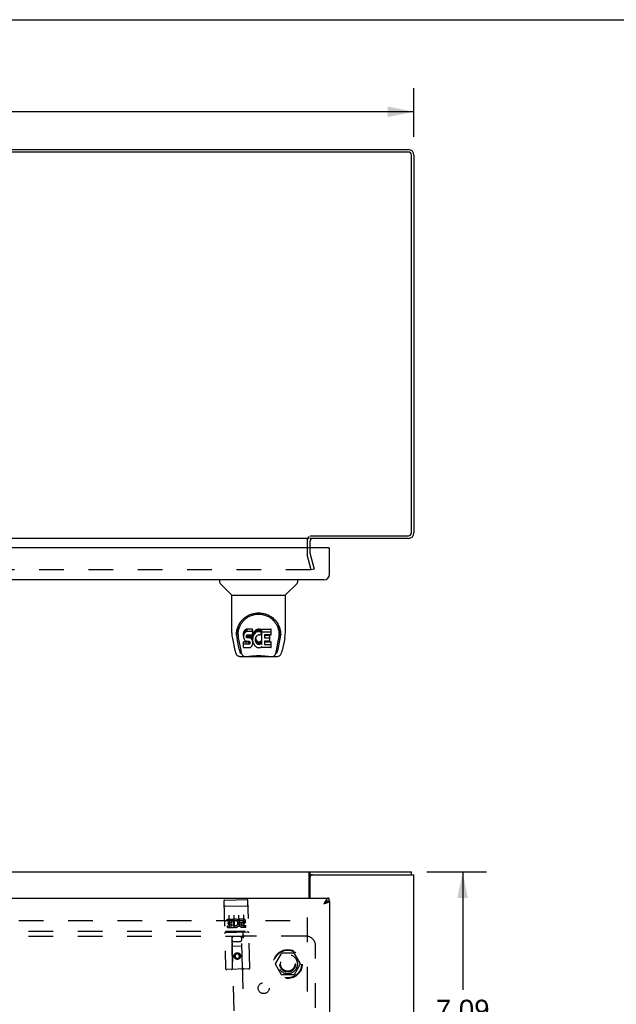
# Model space of a CAD drawing. Header units: inches. Extents: x 0 to 115, y 0 to 75.
# Tile 7 of 9: x 42 to 58, y 49 to 75. Entities that reach past the tile are written whole.
import ezdxf

# ---------------------------------------------------------------- set-up
doc = ezdxf.new("R2010")
doc.units = ezdxf.units.IN
doc.header["$LTSCALE"] = 6.344535
doc.header["$MEASUREMENT"] = 0
doc.linetypes.add('HIDDEN', pattern=[0.2, 0.1, -0.1])
doc.layers.get('0').update_dxf_attribs({"linetype": 'CONTINUOUS'})
for name, color, linetype in [('DEFAULT_2', 8, 'HIDDEN'), ('DIMENSIONS', 7, 'CONTINUOUS'), ('DOOR_ASSEMBLY', 7, 'CONTINUOUS'), ('SUBPANEL', 7, 'CONTINUOUS')]:
    doc.layers.add(name, color=color, linetype=linetype)
doc.styles.get("Standard").update_dxf_attribs({"font": 'arial.ttf'})
doc.dimstyles.new('DIMSTYLE_1', dxfattribs={"dimtxt": 0.50892, "dimasz": 0.67856, "dimexe": 0.09, "dimexo": 0.07, "dimgap": 0.0375, "dimtad": 0, "dimtih": 1, "dimtoh": 1, "dimzin": 4, "dimdsep": 46, "dimtxsty": 'Standard', "dimblk": '_FILLED', "dimblk1": '_FILLED', "dimblk2": '_FILLED', "dimcen": 0.09, "dimazin": 1, "dimtfac": 1, "dimtdec": 3, "dimtofl": 0, "dimtmove": 0, "dimatfit": 3, "dimldrblk": '_FILLED', "dimfxl": 0, "dimtolj": 1, "dimtzin": 4, "dimarcsym": 0})

# ---------------------------------------------------------------- blocks, each defined once
blk = doc.blocks.new('_FILLED')
at = {"color": 0, "linetype": 'ByBlock'}
blk.add_solid([(0, 0), (-1, 0.2), (-1, -0.2)], dxfattribs=at)
blk = doc.blocks.new('*D1')
at = {"layer": 'DIMENSIONS', "color": 2, "linetype": 'Continuous'}
for p, q in [((52.802, 52.723), (54.334, 52.723)), ((53.723, 52.723), (53.723, 49.687)), ((53.723, 45.633), (53.723, 48.669)), ((51.525, 45.633), (54.334, 45.633))]:
    blk.add_line(p, q, dxfattribs=at)
at = {"layer": 'DIMENSIONS', "color": 2, "linetype": 'Continuous', "xscale": 0.6785598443, "yscale": 0.6785598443, "zscale": 0.6785598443}
for p, rotation in [((53.723, 52.723), 90), ((53.723, 45.633), 270)]:
    blk.add_blockref('_FILLED', p, dxfattribs=dict(at, rotation=rotation))
at = {"layer": 'DIMENSIONS', "color": 2, "linetype": 'Continuous', "insert": (53.723, 49.432), "char_height": 0.5089, "width": 1.38298, "attachment_point": 2, "line_spacing_factor": 0.9}
blk.add_mtext('7.09', dxfattribs=at)
blk = doc.blocks.new('*D4')
at = {"layer": 'DIMENSIONS', "color": 2, "linetype": 'Continuous'}
for p, q in [((27.095, 71.63), (27.095, 72.884)), ((52.47, 71.63), (52.47, 72.884)), ((27.095, 72.273), (38.639, 72.273)), ((52.47, 72.273), (40.926, 72.273))]:
    blk.add_line(p, q, dxfattribs=at)
at = {"layer": 'DIMENSIONS', "color": 2, "linetype": 'Continuous', "xscale": 0.6785598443, "yscale": 0.6785598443, "zscale": 0.6785598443, "rotation": 180}
blk.add_blockref('_FILLED', (27.095, 72.273), dxfattribs=at)
at = {"layer": 'DIMENSIONS', "color": 2, "linetype": 'Continuous', "xscale": 0.6785598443, "yscale": 0.6785598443, "zscale": 0.6785598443}
blk.add_blockref('_FILLED', (52.47, 72.273), dxfattribs=at)
at = {"layer": 'DIMENSIONS', "color": 2, "linetype": 'Continuous', "insert": (39.783, 72.528), "char_height": 0.5089, "width": 1.77838, "attachment_point": 2, "line_spacing_factor": 0.9}
blk.add_mtext('25.38', dxfattribs=at)

msp = doc.modelspace()

# ---------------------------------------------------------------- linework, layer by layer
at = {"color": 7, "linetype": 'Continuous'}
for p, q in [((0, 74.642), (115.355, 74.642)), ((49.798, 52.648), (49.798, 52.723)), ((52.407, 52.648), (52.407, 52.723)), ((49.798, 52.648), (49.855, 52.648))]:
    msp.add_line(p, q, dxfattribs=at)
at = {"color": 3, "linetype": 'Continuous'}
for p, q in [((52.327, 71.237), (27.238, 71.237)), ((27.24, 71.3), (52.325, 71.3)), ((52.407, 61.443), (52.407, 71.157)), ((52.47, 71.155), (52.47, 61.445)), ((49.768, 61.3), (28.297, 61.3)), ((52.325, 61.3), (49.795, 61.3)), ((49.798, 61.363), (52.327, 61.363)), ((49.72, 61.23), (49.72, 61.057)), ((49.795, 61.057), (49.795, 61.23)), ((27.158, 52.723), (52.407, 52.723)), ((49.768, 52.048), (49.768, 52.68)), ((49.795, 52.048), (49.795, 52.588)), ((49.855, 52.648), (52.47, 52.648)), ((52.47, 22.798), (52.47, 52.648))]:
    msp.add_line(p, q, dxfattribs=at)
for points in [[(49.768, 52.68), (49.769, 52.681), (49.77, 52.682), (49.771, 52.684), (49.772, 52.686), (49.773, 52.688), (49.774, 52.69), (49.775, 52.692), (49.777, 52.695), (49.78, 52.702)], [(49.78, 52.702), (49.781, 52.704), (49.782, 52.706), (49.783, 52.708), (49.784, 52.71), (49.785, 52.712), (49.786, 52.714), (49.787, 52.716), (49.788, 52.717), (49.789, 52.718), (49.79, 52.719), (49.791, 52.72), (49.792, 52.721), (49.793, 52.722), (49.795, 52.722), (49.796, 52.722), (49.797, 52.723), (49.798, 52.723)]]:
    msp.add_lwpolyline(points, dxfattribs=at)
at = {"color": 7, "linetype": 'Continuous'}
for points in [[(49.768, 52.627), (49.769, 52.627), (49.771, 52.627), (49.772, 52.627), (49.773, 52.627), (49.774, 52.627), (49.775, 52.627), (49.776, 52.628), (49.777, 52.629), (49.778, 52.629), (49.78, 52.63), (49.781, 52.631), (49.782, 52.632), (49.783, 52.633), (49.784, 52.635), (49.785, 52.636), (49.786, 52.637)], [(49.786, 52.637), (49.788, 52.64), (49.789, 52.641), (49.79, 52.643), (49.791, 52.644), (49.792, 52.645), (49.793, 52.646), (49.794, 52.647), (49.795, 52.647), (49.796, 52.647), (49.797, 52.648), (49.798, 52.648)]]:
    msp.add_lwpolyline(points, dxfattribs=at)
at = {"color": 3, "linetype": 'Continuous'}
for centre, radius, start, end in [((52.325, 71.155), 0.145, 0, 90), ((52.327, 71.157), 0.08, 0, 90), ((49.865, 61.23), 0.07, 93.2314, 180), ((52.325, 61.445), 0.145, 270, 360), ((52.327, 61.443), 0.08, 270, 360), ((49.855, 52.588), 0.06, 90, 180)]:
    msp.add_arc(centre, radius, start, end, dxfattribs=at)
at = {"color": 7, "linetype": 'Continuous'}
for start, end in [(128.7549, 131.9883), (156.1284, 180)]:
    msp.add_arc((49.865, 61.23), 0.145, start, end, dxfattribs=at)
at = {"layer": 'DEFAULT_2', "color": 8, "linetype": 'HIDDEN'}
for p, q in [((49.72, 61.057), (49.72, 60.902)), ((49.795, 60.902), (49.795, 61.057)), ((49.827, 60.488), (49.724, 60.872)), ((49.796, 60.892), (49.899, 60.507)), ((49.804, 60.488), (28.261, 60.488)), ((49.899, 60.507), (49.827, 60.488)), ((28.345, 51.473), (49.72, 51.473)), ((49.72, 51.548), (49.72, 23.898)), ((48.903, 50.353), (49.057, 50.62)), ((49.374, 50.625), (49.066, 50.625)), ((49.383, 50.62), (49.538, 50.353)), ((49.057, 50.075), (48.903, 50.343)), ((49.538, 50.343), (49.383, 50.075)), ((49.374, 50.07), (49.066, 50.07))]:
    msp.add_line(p, q, dxfattribs=at)
for points in [[(49.819, 60.502), (49.819, 60.502), (49.819, 60.501), (49.819, 60.499), (49.818, 60.498), (49.818, 60.497), (49.817, 60.496), (49.817, 60.495), (49.816, 60.494), (49.815, 60.493), (49.814, 60.492), (49.813, 60.491), (49.812, 60.49), (49.81, 60.489), (49.809, 60.489), (49.808, 60.488), (49.807, 60.488), (49.805, 60.488), (49.804, 60.488)], [(49.818, 60.506), (49.819, 60.505), (49.819, 60.503), (49.819, 60.502)]]:
    msp.add_lwpolyline(points, dxfattribs=at)
for radius in [0.372, 0.356, 0.204, 0.183]:
    msp.add_circle((49.22, 50.348), radius, dxfattribs=at)
for centre, radius, start, end in [((49.865, 61.23), 0.145, 131.9883, 156.1284), ((49.835, 60.902), 0.115, 180, 195), ((49.835, 60.902), 0.04, 180, 195), ((49.066, 50.615), 0.01, 90.0113, 149.988), ((49.374, 50.615), 0.01, 30.0108, 89.9876), ((48.911, 50.348), 0.01, 150.0117, 209.9873), ((49.529, 50.348), 0.01, 330.0117, 29.9873), ((49.066, 50.08), 0.01, 210.0108, 269.9876), ((49.374, 50.08), 0.01, 270.0113, 329.988)]:
    msp.add_arc(centre, radius, start, end, dxfattribs=at)
at = {"layer": 'DOOR_ASSEMBLY', "color": 3, "linetype": 'Continuous'}
for p, q in [((50.267, 61.057), (27.248, 61.057)), ((50.295, 60.377), (50.295, 61.057)), ((50.15, 60.232), (27.365, 60.232)), ((27.233, 52.048), (50.282, 52.048)), ((50.163, 51.925), (50.159, 51.917)), ((50.167, 51.932), (50.163, 51.925)), ((50.207, 51.921), (50.213, 51.923)), ((50.22, 51.925), (50.226, 51.927)), ((50.295, 51.973), (50.295, 23.473)), ((50.159, 51.917), (50.15, 51.903)), ((50.15, 51.903), (50.164, 51.907)), ((50.164, 51.907), (50.177, 51.911)), ((50.177, 51.911), (50.188, 51.914)), ((50.188, 51.914), (50.194, 51.916)), ((50.194, 51.916), (50.201, 51.919)), ((50.201, 51.919), (50.207, 51.921))]:
    msp.add_line(p, q, dxfattribs=at)
at = {"layer": 'DOOR_ASSEMBLY', "color": 7, "linetype": 'Continuous'}
for p, q in [((50.267, 61.057), (50.295, 61.057)), ((47.466, 60.232), (47.466, 60.17)), ((47.775, 59.844), (47.478, 60.142)), ((49.165, 59.844), (49.462, 60.142)), ((49.474, 60.232), (49.474, 60.17)), ((47.781, 59.839), (49.159, 59.839)), ((47.781, 58.867), (47.781, 59.839)), ((49.159, 58.867), (49.159, 59.839)), ((47.899, 58.825), (47.899, 58.825)), ((47.899, 58.812), (47.899, 58.812)), ((47.906, 58.899), (47.905, 58.835)), ((47.943, 58.825), (47.943, 58.802)), ((48.086, 58.87), (48.084, 58.847)), ((48.084, 58.78), (48.084, 58.847)), ((48.086, 58.804), (48.084, 58.78)), ((48.084, 58.78), (48.085, 58.756)), ((48.091, 58.894), (48.086, 58.87)), ((48.086, 58.804), (48.086, 58.87)), ((48.091, 58.827), (48.086, 58.804)), ((48.1, 58.916), (48.091, 58.894)), ((48.091, 58.827), (48.091, 58.894)), ((48.1, 58.849), (48.091, 58.827)), ((48.114, 58.936), (48.1, 58.916)), ((48.1, 58.849), (48.1, 58.916)), ((48.114, 58.869), (48.1, 58.849)), ((48.122, 58.944), (48.114, 58.936)), ((48.114, 58.869), (48.114, 58.936)), ((48.122, 58.877), (48.114, 58.869)), ((48.132, 58.95), (48.122, 58.944)), ((48.122, 58.877), (48.122, 58.944)), ((48.132, 58.884), (48.122, 58.877)), ((48.154, 58.96), (48.132, 58.95)), ((48.132, 58.884), (48.132, 58.95)), ((48.154, 58.893), (48.132, 58.884)), ((48.177, 58.967), (48.154, 58.96)), ((48.154, 58.893), (48.154, 58.96)), ((48.177, 58.901), (48.154, 58.893)), ((48.155, 58.768), (48.156, 58.783)), ((48.156, 58.761), (48.155, 58.768)), ((48.156, 58.783), (48.158, 58.798)), ((48.156, 58.761), (48.156, 58.783)), ((48.158, 58.798), (48.161, 58.805)), ((48.158, 58.753), (48.158, 58.798)), ((48.161, 58.805), (48.167, 58.81)), ((48.162, 58.747), (48.162, 58.806)), ((48.167, 58.81), (48.181, 58.814)), ((48.169, 58.81), (48.168, 58.81)), ((48.183, 58.806), (48.169, 58.81)), ((48.169, 58.743), (48.169, 58.81)), ((48.317, 58.967), (48.177, 58.967)), ((48.177, 58.901), (48.177, 58.967)), ((48.317, 58.901), (48.177, 58.901)), ((48.181, 58.814), (48.196, 58.815)), ((48.207, 58.807), (48.183, 58.806)), ((48.183, 58.739), (48.183, 58.806)), ((48.196, 58.815), (48.309, 58.815)), ((48.231, 58.805), (48.207, 58.807)), ((48.207, 58.74), (48.207, 58.807)), ((48.255, 58.8), (48.231, 58.805)), ((48.231, 58.739), (48.231, 58.805)), ((48.265, 58.795), (48.255, 58.8)), ((48.255, 58.733), (48.255, 58.8)), ((48.275, 58.789), (48.265, 58.795)), ((48.265, 58.729), (48.265, 58.795)), ((48.293, 58.772), (48.275, 58.789)), ((48.275, 58.722), (48.275, 58.789)), ((48.306, 58.752), (48.293, 58.772)), ((48.293, 58.705), (48.293, 58.772)), ((48.309, 58.815), (48.314, 58.816)), ((48.314, 58.816), (48.316, 58.821)), ((48.316, 58.821), (48.317, 58.834)), ((48.321, 58.803), (48.316, 58.759)), ((48.318, 58.925), (48.317, 58.967)), ((48.317, 58.901), (48.317, 58.967)), ((48.318, 58.858), (48.317, 58.901)), ((48.317, 58.834), (48.318, 58.858)), ((48.318, 58.858), (48.318, 58.925)), ((48.325, 58.825), (48.321, 58.803)), ((48.321, 58.737), (48.321, 58.803)), ((48.331, 58.847), (48.325, 58.825)), ((48.325, 58.759), (48.325, 58.825)), ((48.331, 58.78), (48.325, 58.759)), ((48.339, 58.867), (48.331, 58.847)), ((48.331, 58.78), (48.331, 58.847)), ((48.339, 58.801), (48.331, 58.78)), ((48.35, 58.887), (48.339, 58.867)), ((48.339, 58.801), (48.339, 58.867)), ((48.35, 58.82), (48.339, 58.801)), ((48.363, 58.905), (48.35, 58.887)), ((48.35, 58.82), (48.35, 58.887)), ((48.363, 58.838), (48.35, 58.82)), ((48.378, 58.922), (48.363, 58.905)), ((48.363, 58.838), (48.363, 58.905)), ((48.378, 58.855), (48.363, 58.838)), ((48.394, 58.937), (48.378, 58.922)), ((48.378, 58.855), (48.378, 58.922)), ((48.394, 58.87), (48.378, 58.855)), ((48.412, 58.95), (48.394, 58.937)), ((48.394, 58.87), (48.394, 58.937)), ((48.412, 58.883), (48.394, 58.87)), ((48.413, 58.782), (48.399, 58.759)), ((48.433, 58.959), (48.412, 58.95)), ((48.412, 58.883), (48.412, 58.95)), ((48.433, 58.892), (48.412, 58.883)), ((48.421, 58.793), (48.413, 58.782)), ((48.432, 58.8), (48.421, 58.793)), ((48.457, 58.811), (48.432, 58.8)), ((48.455, 58.964), (48.433, 58.959)), ((48.433, 58.892), (48.433, 58.959)), ((48.455, 58.897), (48.433, 58.892)), ((48.477, 58.966), (48.455, 58.964)), ((48.455, 58.897), (48.455, 58.964)), ((48.477, 58.899), (48.455, 58.897)), ((48.47, 58.814), (48.457, 58.811)), ((48.483, 58.814), (48.47, 58.814)), ((48.477, 58.966), (48.499, 58.966)), ((48.477, 58.899), (48.477, 58.966)), ((48.499, 58.899), (48.477, 58.899)), ((48.496, 58.811), (48.483, 58.814)), ((48.509, 58.806), (48.496, 58.811)), ((48.51, 58.964), (48.499, 58.966)), ((48.499, 58.899), (48.499, 58.966)), ((48.51, 58.897), (48.499, 58.899)), ((48.521, 58.961), (48.51, 58.964)), ((48.51, 58.897), (48.51, 58.964)), ((48.521, 58.894), (48.51, 58.897)), ((48.541, 58.877), (48.515, 58.808)), ((48.54, 58.948), (48.521, 58.961)), ((48.521, 58.894), (48.521, 58.961)), ((48.54, 58.882), (48.521, 58.894)), ((48.54, 58.948), (48.54, 58.882)), ((48.541, 58.945), (48.541, 58.882)), ((48.55, 58.965), (48.787, 58.965)), ((48.55, 58.573), (48.55, 58.965)), ((48.55, 58.899), (48.787, 58.899)), ((48.62, 58.811), (48.62, 58.743)), ((48.787, 58.815), (48.624, 58.815)), ((48.624, 58.806), (48.756, 58.806)), ((48.76, 58.661), (48.76, 58.801)), ((48.791, 58.82), (48.791, 58.961)), ((49.034, 58.899), (49.035, 58.835)), ((49.041, 58.825), (49.041, 58.825)), ((49.041, 58.812), (49.041, 58.812)), ((47.796, 58.724), (47.861, 58.418)), ((47.968, 58.446), (47.916, 58.717)), ((47.952, 58.704), (48.01, 58.411)), ((48.085, 58.756), (48.089, 58.732)), ((48.086, 58.494), (48.086, 58.636)), ((48.089, 58.732), (48.097, 58.71)), ((48.15, 58.641), (48.091, 58.64)), ((48.091, 58.573), (48.091, 58.64)), ((48.15, 58.574), (48.091, 58.573)), ((48.097, 58.71), (48.11, 58.69)), ((48.11, 58.69), (48.126, 58.673)), ((48.126, 58.673), (48.146, 58.66)), ((48.146, 58.66), (48.157, 58.655)), ((48.211, 58.641), (48.15, 58.641)), ((48.15, 58.574), (48.15, 58.641)), ((48.211, 58.574), (48.15, 58.574)), ((48.158, 58.753), (48.156, 58.761)), ((48.157, 58.655), (48.169, 58.653)), ((48.162, 58.747), (48.158, 58.753)), ((48.169, 58.743), (48.162, 58.747)), ((48.183, 58.739), (48.169, 58.743)), ((48.169, 58.653), (48.216, 58.653)), ((48.207, 58.74), (48.183, 58.739)), ((48.231, 58.739), (48.207, 58.74)), ((48.226, 58.642), (48.211, 58.641)), ((48.211, 58.574), (48.211, 58.641)), ((48.226, 58.575), (48.211, 58.574)), ((48.216, 58.653), (48.224, 58.652)), ((48.224, 58.652), (48.231, 58.65)), ((48.233, 58.646), (48.226, 58.642)), ((48.226, 58.575), (48.226, 58.642)), ((48.233, 58.579), (48.226, 58.575)), ((48.255, 58.733), (48.231, 58.739)), ((48.231, 58.65), (48.237, 58.645)), ((48.234, 58.647), (48.233, 58.646)), ((48.233, 58.579), (48.233, 58.646)), ((48.238, 58.584), (48.233, 58.579)), ((48.237, 58.645), (48.242, 58.639)), ((48.238, 58.584), (48.238, 58.644)), ((48.247, 58.596), (48.238, 58.584)), ((48.242, 58.639), (48.248, 58.626)), ((48.247, 58.596), (48.247, 58.628)), ((48.25, 58.603), (48.247, 58.596)), ((48.248, 58.626), (48.251, 58.611)), ((48.25, 58.603), (48.25, 58.615)), ((48.251, 58.611), (48.25, 58.603)), ((48.265, 58.729), (48.255, 58.733)), ((48.258, 58.495), (48.278, 58.509)), ((48.275, 58.722), (48.265, 58.729)), ((48.293, 58.705), (48.275, 58.722)), ((48.278, 58.509), (48.295, 58.525)), ((48.306, 58.685), (48.293, 58.705)), ((48.295, 58.525), (48.302, 58.535)), ((48.302, 58.535), (48.307, 58.546)), ((48.315, 58.73), (48.306, 58.752)), ((48.306, 58.685), (48.306, 58.752)), ((48.315, 58.663), (48.306, 58.685)), ((48.307, 58.546), (48.316, 58.569)), ((48.316, 58.726), (48.315, 58.73)), ((48.315, 58.663), (48.315, 58.73)), ((48.321, 58.64), (48.315, 58.663)), ((48.316, 58.692), (48.316, 58.759)), ((48.321, 58.737), (48.316, 58.692)), ((48.316, 58.692), (48.317, 58.67)), ((48.316, 58.569), (48.322, 58.592)), ((48.317, 58.67), (48.32, 58.648)), ((48.32, 58.648), (48.325, 58.626)), ((48.325, 58.759), (48.321, 58.737)), ((48.324, 58.616), (48.321, 58.64)), ((48.322, 58.592), (48.324, 58.616)), ((48.324, 58.616), (48.324, 58.63)), ((48.325, 58.626), (48.332, 58.605)), ((48.332, 58.605), (48.353, 58.566)), ((48.353, 58.566), (48.366, 58.547)), ((48.366, 58.547), (48.38, 58.531)), ((48.38, 58.531), (48.397, 58.516)), ((48.389, 58.735), (48.386, 58.708)), ((48.386, 58.708), (48.386, 58.681)), ((48.386, 58.681), (48.387, 58.668)), ((48.387, 58.668), (48.387, 58.708)), ((48.387, 58.668), (48.39, 58.655)), ((48.393, 58.747), (48.389, 58.735)), ((48.389, 58.727), (48.39, 58.722)), ((48.39, 58.722), (48.4, 58.697)), ((48.39, 58.655), (48.39, 58.722)), ((48.39, 58.655), (48.4, 58.63)), ((48.399, 58.759), (48.393, 58.747)), ((48.397, 58.516), (48.415, 58.502)), ((48.4, 58.697), (48.413, 58.674)), ((48.4, 58.63), (48.4, 58.697)), ((48.4, 58.63), (48.413, 58.607)), ((48.413, 58.674), (48.422, 58.664)), ((48.413, 58.607), (48.413, 58.674)), ((48.413, 58.607), (48.422, 58.597)), ((48.422, 58.664), (48.432, 58.655)), ((48.422, 58.597), (48.422, 58.664)), ((48.422, 58.597), (48.432, 58.588)), ((48.432, 58.655), (48.443, 58.648)), ((48.432, 58.588), (48.432, 58.655)), ((48.432, 58.588), (48.443, 58.581)), ((48.443, 58.648), (48.456, 58.643)), ((48.443, 58.581), (48.443, 58.648)), ((48.443, 58.581), (48.456, 58.576)), ((48.456, 58.643), (48.469, 58.64)), ((48.456, 58.576), (48.456, 58.643)), ((48.456, 58.576), (48.469, 58.574)), ((48.469, 58.64), (48.482, 58.64)), ((48.469, 58.574), (48.469, 58.64)), ((48.469, 58.574), (48.482, 58.573)), ((48.482, 58.64), (48.496, 58.642)), ((48.482, 58.573), (48.482, 58.64)), ((48.482, 58.573), (48.496, 58.575)), ((48.496, 58.642), (48.508, 58.646)), ((48.496, 58.575), (48.496, 58.642)), ((48.496, 58.575), (48.508, 58.579)), ((48.508, 58.646), (48.52, 58.651)), ((48.508, 58.579), (48.508, 58.646)), ((48.508, 58.579), (48.52, 58.585)), ((48.52, 58.651), (48.532, 58.659)), ((48.52, 58.585), (48.52, 58.651)), ((48.52, 58.585), (48.532, 58.592)), ((48.532, 58.659), (48.532, 58.592)), ((48.538, 58.658), (48.55, 58.64)), ((48.538, 58.591), (48.55, 58.573)), ((48.621, 58.652), (48.621, 58.575)), ((48.624, 58.739), (48.756, 58.739)), ((48.756, 58.657), (48.626, 58.657)), ((48.626, 58.637), (48.787, 58.637)), ((48.626, 58.57), (48.787, 58.57)), ((48.792, 58.494), (48.792, 58.633)), ((48.931, 58.411), (48.987, 58.701)), ((48.972, 58.446), (49.025, 58.717)), ((48.987, 58.701), (48.988, 58.705)), ((49.144, 58.724), (49.079, 58.418)), ((47.985, 58.264), (48.954, 58.264)), ((48.027, 58.343), (48.02, 58.343)), ((48.026, 58.347), (48.029, 58.337)), ((48.029, 58.336), (48.029, 58.337)), ((48.068, 58.264), (48.066, 58.264)), ((48.072, 58.264), (48.068, 58.264)), ((48.072, 58.264), (48.071, 58.264)), ((48.091, 58.489), (48.235, 58.489)), ((48.235, 58.489), (48.247, 58.491)), ((48.247, 58.491), (48.258, 58.495)), ((48.415, 58.502), (48.424, 58.497)), ((48.424, 58.497), (48.435, 58.493)), ((48.435, 58.493), (48.457, 58.488)), ((48.457, 58.488), (48.479, 58.485)), ((48.479, 58.485), (48.501, 58.488)), ((48.501, 58.488), (48.522, 58.495)), ((48.522, 58.495), (48.541, 58.507)), ((48.552, 58.507), (48.541, 58.507)), ((48.541, 58.507), (48.541, 58.507)), ((48.552, 58.494), (48.552, 58.507)), ((48.787, 58.489), (48.556, 58.489)), ((48.834, 58.264), (48.834, 58.264)), ((48.87, 58.264), (48.868, 58.264)), ((48.911, 58.337), (48.914, 58.347)), ((48.911, 58.336), (48.911, 58.337)), ((48.92, 58.343), (48.913, 58.343)), ((48.954, 58.264), (48.955, 58.264)), ((50.176, 51.924), (50.171, 51.92)), ((50.282, 52.048), (50.282, 51.973)), ((50.295, 51.973), (50.282, 51.973)), ((50.161, 51.912), (50.15, 51.903)), ((50.15, 51.903), (50.154, 51.905)), ((50.154, 51.905), (50.161, 51.909)), ((50.167, 51.917), (50.161, 51.912)), ((50.161, 51.909), (50.165, 51.912)), ((50.165, 51.912), (50.169, 51.915)), ((50.171, 51.92), (50.167, 51.917)), ((50.169, 51.915), (50.173, 51.918))]:
    msp.add_line(p, q, dxfattribs=at)
at = {"layer": 'DOOR_ASSEMBLY', "color": 8, "linetype": 'HIDDEN'}
for p, q in [((47.573, 51.961), (47.618, 50.236)), ((47.602, 51.992), (48.167, 52.006)), ((48.243, 50.253), (48.197, 51.977)), ((47.593, 51.833), (47.592, 51.832)), ((47.593, 51.833), (47.593, 51.833)), ((47.594, 51.833), (47.593, 51.833)), ((47.595, 51.833), (47.594, 51.833)), ((47.596, 51.833), (47.595, 51.833)), ((47.596, 51.833), (47.596, 51.833)), ((47.598, 51.833), (47.598, 51.833)), ((47.599, 51.833), (47.598, 51.833)), ((47.6, 51.833), (47.599, 51.833)), ((47.601, 51.833), (47.6, 51.833)), ((47.602, 51.834), (47.601, 51.833)), ((47.603, 51.834), (47.602, 51.834)), ((47.603, 51.834), (47.603, 51.834)), ((47.604, 51.834), (47.603, 51.834)), ((47.605, 51.834), (47.604, 51.834)), ((47.606, 51.834), (47.605, 51.834)), ((47.606, 51.834), (48.171, 51.849)), ((48.171, 51.849), (48.172, 51.849)), ((48.172, 51.849), (48.173, 51.849)), ((48.173, 51.849), (48.174, 51.849)), ((48.174, 51.849), (48.175, 51.849)), ((48.175, 51.849), (48.175, 51.849)), ((48.175, 51.849), (48.176, 51.849)), ((48.176, 51.849), (48.177, 51.848)), ((48.177, 51.848), (48.178, 51.848)), ((48.178, 51.848), (48.179, 51.848)), ((48.179, 51.848), (48.179, 51.848)), ((48.179, 51.848), (48.18, 51.848)), ((48.18, 51.848), (48.181, 51.848)), ((48.181, 51.848), (48.182, 51.848)), ((48.182, 51.848), (48.183, 51.848)), ((48.183, 51.848), (48.183, 51.848)), ((48.183, 51.848), (48.184, 51.848)), ((47.665, 51.5), (47.821, 51.504)), ((47.666, 51.458), (47.665, 51.5)), ((47.666, 51.458), (47.78, 51.461)), ((47.689, 51.416), (47.781, 51.418)), ((47.69, 51.374), (47.689, 51.416)), ((47.707, 51.603), (47.715, 51.297)), ((47.781, 51.418), (47.78, 51.461)), ((47.826, 51.327), (47.821, 51.504)), ((47.847, 51.457), (47.829, 51.496)), ((47.832, 51.606), (47.84, 51.301)), ((47.957, 51.61), (47.965, 51.304)), ((47.978, 51.509), (48.07, 51.511)), ((47.979, 51.466), (47.978, 51.509)), ((47.979, 51.466), (48.071, 51.469)), ((48.044, 51.424), (48.072, 51.425)), ((48.082, 51.613), (48.09, 51.307)), ((47.624, 51.164), (48.188, 51.179)), ((47.67, 51.33), (47.783, 51.333)), ((47.671, 51.287), (47.67, 51.33)), ((47.671, 51.287), (47.827, 51.291)), ((47.69, 51.374), (47.782, 51.376)), ((47.867, 51.186), (47.695, 51.182)), ((47.783, 51.333), (47.782, 51.376)), ((47.826, 51.327), (47.839, 51.346)), ((47.827, 51.291), (47.827, 51.304)), ((47.83, 51.302), (47.827, 51.304)), ((48.117, 51.193), (47.945, 51.188)), ((48.041, 51.383), (48.087, 51.384)), ((48.046, 51.339), (48.138, 51.342)), ((48.047, 51.297), (48.139, 51.299)), ((48.139, 51.299), (48.138, 51.342)), ((47.8, 50.241), (47.783, 51.051)), ((47.784, 51.051), (47.783, 51.051)), ((48.034, 51.058), (47.784, 51.051)), ((47.784, 51.051), (48.318, 30.676)), ((47.827, 50.927), (47.997, 50.932)), ((48.568, 30.682), (48.034, 51.058)), ((48.035, 51.058), (48.034, 51.058)), ((48.06, 50.248), (48.035, 51.058)), ((48.043, 50.808), (47.788, 50.801)), ((47.92, 50.626), (47.859, 50.589)), ((47.859, 50.589), (47.861, 50.517)), ((47.859, 50.589), (47.869, 50.583)), ((47.861, 50.517), (47.87, 50.523)), ((47.861, 50.517), (47.924, 50.482)), ((47.92, 50.615), (47.869, 50.583)), ((47.869, 50.583), (47.87, 50.523)), ((47.87, 50.523), (47.924, 50.494)), ((47.92, 50.626), (47.92, 50.615)), ((47.984, 50.592), (47.92, 50.626)), ((47.974, 50.586), (47.92, 50.615)), ((47.924, 50.494), (47.975, 50.525)), ((47.924, 50.482), (47.986, 50.52)), ((47.924, 50.482), (47.924, 50.494)), ((47.984, 50.592), (47.974, 50.586)), ((47.975, 50.525), (47.974, 50.586)), ((47.986, 50.52), (47.975, 50.525)), ((47.986, 50.52), (47.984, 50.592)), ((48.213, 50.222), (47.649, 50.207))]:
    msp.add_line(p, q, dxfattribs=at)
at = {"layer": 'DOOR_ASSEMBLY', "color": 7, "linetype": 'Continuous'}
for points in [[(47.899, 58.825), (47.902, 58.866), (47.909, 58.916), (47.919, 58.963), (47.934, 59.007), (47.951, 59.049), (47.971, 59.088), (47.993, 59.125), (48.018, 59.16), (48.045, 59.193), (48.075, 59.223), (48.106, 59.252), (48.14, 59.277), (48.175, 59.301), (48.213, 59.322), (48.253, 59.34), (48.294, 59.355), (48.337, 59.367), (48.381, 59.376), (48.425, 59.381), (48.47, 59.383), (48.515, 59.381), (48.56, 59.375), (48.604, 59.367), (48.647, 59.355), (48.688, 59.339), (48.728, 59.321), (48.765, 59.3), (48.801, 59.277), (48.835, 59.251), (48.866, 59.223), (48.896, 59.192), (48.923, 59.16), (48.948, 59.125), (48.97, 59.087), (48.99, 59.048), (49.007, 59.006), (49.021, 58.962), (49.032, 58.915), (49.038, 58.865), (49.041, 58.825)], [(47.943, 58.825), (47.944, 58.845), (47.945, 58.869), (47.948, 58.893), (47.951, 58.917), (47.956, 58.941), (47.962, 58.964), (47.969, 58.987), (47.976, 59.009), (47.985, 59.03), (47.994, 59.051), (48.004, 59.072), (48.015, 59.091), (48.027, 59.11), (48.039, 59.128), (48.052, 59.145), (48.065, 59.162), (48.079, 59.178), (48.093, 59.193), (48.107, 59.207), (48.122, 59.22), (48.137, 59.233), (48.152, 59.245), (48.167, 59.256), (48.183, 59.267), (48.199, 59.277), (48.215, 59.286), (48.23, 59.294), (48.246, 59.302), (48.262, 59.309), (48.278, 59.316), (48.294, 59.322), (48.31, 59.327), (48.326, 59.332), (48.342, 59.336), (48.358, 59.34), (48.374, 59.343), (48.39, 59.346), (48.406, 59.348), (48.422, 59.35), (48.437, 59.351), (48.453, 59.352), (48.469, 59.352), (48.485, 59.352), (48.501, 59.351), (48.517, 59.35), (48.533, 59.348), (48.549, 59.346), (48.565, 59.343), (48.581, 59.34), (48.597, 59.336), (48.613, 59.332), (48.629, 59.327), (48.645, 59.322), (48.661, 59.316), (48.677, 59.31), (48.693, 59.302), (48.709, 59.295), (48.725, 59.286), (48.741, 59.277), (48.756, 59.267), (48.772, 59.257), (48.787, 59.246), (48.802, 59.234), (48.817, 59.221), (48.832, 59.208), (48.847, 59.193), (48.861, 59.178), (48.875, 59.162), (48.888, 59.146), (48.901, 59.128), (48.913, 59.11), (48.925, 59.091), (48.936, 59.072), (48.946, 59.052), (48.955, 59.031), (48.964, 59.009), (48.971, 58.987), (48.978, 58.964), (48.984, 58.941), (48.989, 58.918), (48.992, 58.894), (48.995, 58.87), (48.997, 58.845), (48.997, 58.825)], [(47.781, 58.867), (47.782, 58.834), (47.785, 58.794), (47.79, 58.755), (47.796, 58.724)], [(47.899, 58.812), (47.899, 58.817), (47.899, 58.825)], [(47.943, 58.802), (47.943, 58.785), (47.945, 58.757), (47.948, 58.729), (47.952, 58.704)], [(48.988, 58.705), (48.989, 58.708), (48.989, 58.711), (48.99, 58.714), (48.99, 58.717), (48.991, 58.72), (48.991, 58.723), (48.992, 58.727), (48.992, 58.73), (48.993, 58.734), (48.993, 58.737), (48.993, 58.741), (48.994, 58.745), (48.994, 58.749), (48.995, 58.753), (48.995, 58.757), (48.995, 58.761), (48.996, 58.766), (48.996, 58.77), (48.996, 58.775), (48.997, 58.78), (48.997, 58.784), (48.997, 58.789), (48.997, 58.794), (48.997, 58.799), (48.997, 58.825)], [(49.041, 58.825), (49.041, 58.818), (49.041, 58.812)], [(49.144, 58.724), (49.15, 58.754), (49.155, 58.794), (49.158, 58.834), (49.159, 58.868)], [(48.091, 58.64), (48.09, 58.64), (48.09, 58.64), (48.09, 58.64), (48.089, 58.64), (48.089, 58.64), (48.088, 58.639), (48.088, 58.639), (48.088, 58.639), (48.087, 58.638), (48.087, 58.638), (48.087, 58.637), (48.087, 58.637), (48.086, 58.636), (48.086, 58.636)], [(48.091, 58.573), (48.09, 58.573), (48.09, 58.573), (48.09, 58.573), (48.089, 58.573), (48.089, 58.573), (48.088, 58.573), (48.088, 58.572), (48.088, 58.572), (48.087, 58.572), (48.087, 58.571), (48.087, 58.571), (48.087, 58.57), (48.086, 58.57), (48.086, 58.569)], [(47.861, 58.419), (47.864, 58.406), (47.869, 58.387), (47.874, 58.37), (47.879, 58.355), (47.885, 58.342), (47.891, 58.329), (47.897, 58.318), (47.904, 58.307), (47.913, 58.298), (47.922, 58.289), (47.932, 58.281), (47.943, 58.274), (47.956, 58.269), (47.969, 58.266), (47.982, 58.264), (47.985, 58.264)], [(48.01, 58.411), (48.012, 58.399), (48.015, 58.386), (48.018, 58.372), (48.022, 58.359), (48.026, 58.347)], [(48.029, 58.336), (48.035, 58.324), (48.041, 58.311), (48.047, 58.301), (48.054, 58.292), (48.061, 58.283), (48.069, 58.277), (48.078, 58.271), (48.088, 58.267), (48.098, 58.264), (48.106, 58.264)], [(48.187, 58.264), (48.207, 58.264), (48.229, 58.266), (48.253, 58.268), (48.277, 58.271), (48.303, 58.274), (48.33, 58.277), (48.357, 58.279), (48.385, 58.282), (48.414, 58.283), (48.444, 58.284), (48.473, 58.285), (48.502, 58.284), (48.531, 58.283), (48.56, 58.281), (48.587, 58.279), (48.614, 58.276), (48.64, 58.273), (48.666, 58.271), (48.689, 58.268), (48.712, 58.266), (48.734, 58.264), (48.754, 58.264)], [(48.187, 58.264), (48.209, 58.264), (48.235, 58.266), (48.263, 58.269), (48.291, 58.271), (48.32, 58.274), (48.349, 58.277), (48.378, 58.279), (48.409, 58.281), (48.439, 58.282), (48.47, 58.283), (48.5, 58.283), (48.53, 58.281), (48.561, 58.28), (48.59, 58.277), (48.62, 58.274), (48.649, 58.272), (48.677, 58.269), (48.704, 58.266), (48.731, 58.264), (48.754, 58.264)], [(48.834, 58.264), (48.842, 58.264), (48.852, 58.267), (48.862, 58.271), (48.871, 58.277), (48.879, 58.283), (48.886, 58.292), (48.893, 58.301), (48.899, 58.311), (48.905, 58.324), (48.911, 58.336)], [(48.914, 58.347), (48.918, 58.359), (48.922, 58.372), (48.925, 58.386), (48.928, 58.399), (48.931, 58.411)], [(48.955, 58.264), (48.957, 58.264), (48.971, 58.265), (48.984, 58.269), (48.996, 58.274), (49.008, 58.28), (49.018, 58.288), (49.027, 58.297), (49.035, 58.307), (49.043, 58.317), (49.049, 58.329), (49.055, 58.341), (49.061, 58.355), (49.066, 58.37), (49.071, 58.387), (49.076, 58.405), (49.079, 58.419)], [(50.173, 51.918), (50.175, 51.919), (50.177, 51.92), (50.179, 51.922), (50.181, 51.923), (50.183, 51.924), (50.184, 51.926), (50.186, 51.927), (50.188, 51.928), (50.19, 51.93), (50.192, 51.931), (50.193, 51.932), (50.195, 51.934), (50.196, 51.935), (50.198, 51.936), (50.2, 51.938), (50.201, 51.939), (50.202, 51.94), (50.204, 51.942), (50.205, 51.943), (50.206, 51.944), (50.208, 51.946), (50.209, 51.947), (50.21, 51.948), (50.21, 51.948)], [(50.212, 51.95), (50.21, 51.948), (50.208, 51.947), (50.205, 51.946), (50.203, 51.944), (50.201, 51.943), (50.199, 51.941), (50.197, 51.94), (50.195, 51.938), (50.193, 51.937), (50.191, 51.935), (50.188, 51.934), (50.186, 51.932), (50.184, 51.93), (50.182, 51.929), (50.18, 51.927), (50.176, 51.924)], [(50.22, 51.955), (50.218, 51.953), (50.216, 51.952), (50.214, 51.951), (50.212, 51.95)], [(50.282, 51.973), (50.28, 51.973), (50.278, 51.973), (50.276, 51.973), (50.274, 51.972), (50.271, 51.972), (50.269, 51.972), (50.267, 51.972), (50.265, 51.971), (50.263, 51.971), (50.261, 51.97), (50.259, 51.97), (50.257, 51.97), (50.254, 51.969), (50.252, 51.968), (50.25, 51.968), (50.248, 51.967), (50.246, 51.966), (50.244, 51.966), (50.242, 51.965), (50.239, 51.964), (50.237, 51.963), (50.235, 51.962), (50.233, 51.961), (50.231, 51.96), (50.229, 51.959), (50.227, 51.958), (50.225, 51.957), (50.222, 51.956), (50.22, 51.955)]]:
    msp.add_lwpolyline(points, dxfattribs=at)
at = {"layer": 'DOOR_ASSEMBLY', "color": 3, "linetype": 'Continuous'}
for points in [[(50.193, 51.973), (50.191, 51.97), (50.188, 51.967), (50.186, 51.963), (50.184, 51.96), (50.182, 51.956), (50.18, 51.953), (50.178, 51.95), (50.176, 51.946), (50.173, 51.943), (50.171, 51.939), (50.167, 51.932)], [(50.282, 52.048), (50.28, 52.048), (50.278, 52.048), (50.276, 52.047), (50.274, 52.047), (50.271, 52.047), (50.269, 52.046), (50.267, 52.045), (50.265, 52.045), (50.263, 52.044), (50.261, 52.043), (50.259, 52.042), (50.257, 52.041), (50.254, 52.04), (50.252, 52.039), (50.25, 52.037), (50.248, 52.036), (50.246, 52.034), (50.244, 52.033), (50.242, 52.031), (50.239, 52.029), (50.237, 52.028), (50.235, 52.026), (50.233, 52.024), (50.231, 52.022), (50.229, 52.02), (50.227, 52.017), (50.225, 52.015), (50.222, 52.013), (50.22, 52.01), (50.218, 52.008), (50.216, 52.005), (50.214, 52.003), (50.212, 52), (50.21, 51.997), (50.208, 51.994), (50.205, 51.991), (50.203, 51.989), (50.201, 51.986), (50.199, 51.983), (50.197, 51.979), (50.195, 51.976), (50.193, 51.973)], [(50.213, 51.923), (50.216, 51.924), (50.22, 51.925)], [(50.226, 51.927), (50.228, 51.928), (50.231, 51.929), (50.234, 51.93), (50.237, 51.931), (50.24, 51.932), (50.242, 51.933), (50.245, 51.935), (50.248, 51.936), (50.25, 51.937), (50.253, 51.938), (50.255, 51.939), (50.257, 51.94), (50.26, 51.941), (50.262, 51.942), (50.264, 51.943), (50.266, 51.944), (50.268, 51.945), (50.27, 51.946), (50.272, 51.947), (50.274, 51.948), (50.276, 51.949), (50.277, 51.95), (50.279, 51.951), (50.28, 51.953), (50.282, 51.954), (50.283, 51.955), (50.285, 51.956), (50.286, 51.957), (50.287, 51.958), (50.288, 51.959), (50.289, 51.96), (50.29, 51.961), (50.291, 51.962), (50.292, 51.963), (50.292, 51.964), (50.293, 51.965), (50.294, 51.966), (50.294, 51.967), (50.294, 51.968), (50.295, 51.97), (50.295, 51.971), (50.295, 51.972), (50.295, 51.973)]]:
    msp.add_lwpolyline(points, dxfattribs=at)
at = {"layer": 'DOOR_ASSEMBLY', "color": 8, "linetype": 'HIDDEN'}
for points in [[(47.592, 51.832), (47.591, 51.832), (47.591, 51.832), (47.591, 51.832), (47.59, 51.832), (47.59, 51.832), (47.59, 51.832), (47.589, 51.832), (47.589, 51.832), (47.589, 51.832), (47.588, 51.832), (47.588, 51.832), (47.588, 51.832), (47.587, 51.832), (47.587, 51.832), (47.587, 51.831), (47.586, 51.831), (47.586, 51.831), (47.586, 51.831), (47.585, 51.831), (47.585, 51.831), (47.585, 51.831), (47.585, 51.831), (47.584, 51.831), (47.584, 51.831), (47.584, 51.831), (47.583, 51.831), (47.583, 51.83), (47.583, 51.83), (47.583, 51.83), (47.582, 51.83), (47.582, 51.83), (47.582, 51.83), (47.582, 51.83), (47.581, 51.83), (47.581, 51.83), (47.581, 51.83), (47.581, 51.83), (47.58, 51.829), (47.58, 51.829), (47.58, 51.829), (47.58, 51.829), (47.58, 51.829), (47.579, 51.829), (47.579, 51.829), (47.579, 51.829), (47.579, 51.829), (47.579, 51.829), (47.579, 51.828), (47.578, 51.828), (47.578, 51.828), (47.578, 51.828), (47.578, 51.828), (47.578, 51.828), (47.578, 51.828), (47.578, 51.828), (47.577, 51.828), (47.577, 51.828), (47.577, 51.827), (47.577, 51.827), (47.577, 51.827), (47.577, 51.827), (47.577, 51.827), (47.577, 51.827), (47.577, 51.827), (47.577, 51.827), (47.576, 51.827), (47.576, 51.827), (47.576, 51.826), (47.576, 51.826), (47.576, 51.826), (47.576, 51.826), (47.576, 51.826), (47.576, 51.826), (47.576, 51.826), (47.576, 51.826), (47.576, 51.826), (47.576, 51.825)], [(47.598, 51.833), (47.597, 51.833), (47.596, 51.833)], [(48.184, 51.848), (48.185, 51.848), (48.185, 51.848), (48.186, 51.848), (48.186, 51.848), (48.186, 51.848), (48.187, 51.848), (48.187, 51.848), (48.187, 51.848), (48.188, 51.848), (48.188, 51.848), (48.189, 51.848), (48.189, 51.847), (48.189, 51.847), (48.19, 51.847), (48.19, 51.847), (48.19, 51.847), (48.19, 51.847), (48.191, 51.847), (48.191, 51.847), (48.191, 51.847), (48.192, 51.847), (48.192, 51.847), (48.192, 51.847), (48.193, 51.847), (48.193, 51.847), (48.193, 51.847), (48.193, 51.847), (48.194, 51.846), (48.194, 51.846), (48.194, 51.846), (48.195, 51.846), (48.195, 51.846), (48.195, 51.846), (48.195, 51.846), (48.196, 51.846), (48.196, 51.846), (48.196, 51.846), (48.196, 51.846), (48.196, 51.846), (48.197, 51.846), (48.197, 51.845), (48.197, 51.845), (48.197, 51.845), (48.198, 51.845), (48.198, 51.845), (48.198, 51.845), (48.198, 51.845), (48.198, 51.845), (48.198, 51.845), (48.199, 51.845), (48.199, 51.845), (48.199, 51.844), (48.199, 51.844), (48.199, 51.844), (48.199, 51.844), (48.199, 51.844), (48.2, 51.844), (48.2, 51.844), (48.2, 51.844), (48.2, 51.844), (48.2, 51.844), (48.2, 51.843), (48.2, 51.843), (48.2, 51.843), (48.2, 51.843), (48.201, 51.843), (48.201, 51.843), (48.201, 51.843), (48.201, 51.843), (48.201, 51.843), (48.201, 51.843), (48.201, 51.842), (48.201, 51.842), (48.201, 51.842), (48.201, 51.842), (48.201, 51.842), (48.201, 51.842), (48.201, 51.842)], [(47.695, 51.182), (47.694, 51.182), (47.694, 51.182), (47.694, 51.182), (47.694, 51.182), (47.694, 51.182), (47.693, 51.182), (47.693, 51.182), (47.693, 51.182), (47.693, 51.182), (47.693, 51.182), (47.692, 51.182), (47.692, 51.182), (47.692, 51.182), (47.692, 51.182), (47.692, 51.182), (47.692, 51.182), (47.691, 51.182), (47.691, 51.182), (47.691, 51.182), (47.691, 51.182), (47.691, 51.182), (47.691, 51.182), (47.691, 51.182), (47.69, 51.182), (47.69, 51.182), (47.69, 51.182), (47.69, 51.182), (47.69, 51.182), (47.69, 51.182), (47.69, 51.182), (47.69, 51.182), (47.689, 51.182), (47.689, 51.182), (47.689, 51.182), (47.689, 51.182), (47.689, 51.182), (47.689, 51.182), (47.689, 51.183), (47.689, 51.183), (47.689, 51.183), (47.688, 51.183), (47.688, 51.183), (47.688, 51.183), (47.688, 51.183), (47.688, 51.183), (47.688, 51.183)], [(47.873, 51.188), (47.873, 51.188), (47.873, 51.188), (47.873, 51.188), (47.873, 51.187), (47.873, 51.187), (47.872, 51.187), (47.872, 51.187), (47.872, 51.187), (47.872, 51.187), (47.872, 51.187), (47.872, 51.187), (47.872, 51.187), (47.872, 51.187), (47.872, 51.187), (47.871, 51.187), (47.871, 51.187), (47.871, 51.187), (47.871, 51.187), (47.871, 51.187), (47.871, 51.187), (47.871, 51.187), (47.871, 51.187), (47.87, 51.187), (47.87, 51.187), (47.87, 51.187), (47.87, 51.187), (47.87, 51.187), (47.87, 51.187), (47.87, 51.187), (47.869, 51.187), (47.869, 51.187), (47.869, 51.187), (47.869, 51.186), (47.869, 51.186), (47.869, 51.186), (47.868, 51.186), (47.868, 51.186), (47.868, 51.186), (47.868, 51.186), (47.868, 51.186), (47.867, 51.186), (47.867, 51.186), (47.867, 51.186), (47.867, 51.186), (47.867, 51.186)], [(47.945, 51.188), (47.944, 51.188), (47.944, 51.188), (47.944, 51.188), (47.944, 51.188), (47.944, 51.188), (47.943, 51.188), (47.943, 51.188), (47.943, 51.188), (47.943, 51.188), (47.943, 51.188), (47.942, 51.188), (47.942, 51.188), (47.942, 51.188), (47.942, 51.188), (47.942, 51.188), (47.942, 51.188), (47.941, 51.188), (47.941, 51.188), (47.941, 51.188), (47.941, 51.189), (47.941, 51.189), (47.941, 51.189), (47.941, 51.189), (47.94, 51.189), (47.94, 51.189), (47.94, 51.189), (47.94, 51.189), (47.94, 51.189), (47.94, 51.189), (47.94, 51.189), (47.939, 51.189), (47.939, 51.189), (47.939, 51.189), (47.939, 51.189), (47.939, 51.189), (47.939, 51.189), (47.939, 51.189), (47.939, 51.189), (47.939, 51.189), (47.939, 51.189), (47.938, 51.189), (47.938, 51.189), (47.938, 51.189), (47.938, 51.189), (47.938, 51.189), (47.938, 51.189)], [(48.123, 51.194), (48.123, 51.194), (48.123, 51.194), (48.123, 51.194), (48.123, 51.194), (48.122, 51.194), (48.122, 51.194), (48.122, 51.194), (48.122, 51.194), (48.122, 51.194), (48.122, 51.194), (48.122, 51.194), (48.122, 51.194), (48.122, 51.194), (48.122, 51.194), (48.121, 51.194), (48.121, 51.194), (48.121, 51.194), (48.121, 51.193), (48.121, 51.193), (48.121, 51.193), (48.121, 51.193), (48.121, 51.193), (48.12, 51.193), (48.12, 51.193), (48.12, 51.193), (48.12, 51.193), (48.12, 51.193), (48.12, 51.193), (48.119, 51.193), (48.119, 51.193), (48.119, 51.193), (48.119, 51.193), (48.119, 51.193), (48.119, 51.193), (48.118, 51.193), (48.118, 51.193), (48.118, 51.193), (48.118, 51.193), (48.118, 51.193), (48.118, 51.193), (48.117, 51.193), (48.117, 51.193), (48.117, 51.193), (48.117, 51.193), (48.117, 51.193)]]:
    msp.add_lwpolyline(points, dxfattribs=at)
for radius in [0.085, 0.0845]:
    msp.add_circle((47.922, 50.555), radius, dxfattribs=at)
at = {"layer": 'DOOR_ASSEMBLY', "color": 3, "linetype": 'Continuous'}
msp.add_arc((50.15, 60.377), 0.145, 270, 360, dxfattribs=at)
at = {"layer": 'DOOR_ASSEMBLY', "color": 7, "linetype": 'Continuous'}
for centre, radius, start, end in [((47.505, 60.17), 0.0394, 180, 225), ((49.435, 60.17), 0.0394, 315, 360), ((47.789, 59.858), 0.0197, 225, 262.5), ((49.151, 59.858), 0.0197, 277.5, 315)]:
    msp.add_arc(centre, radius, start, end, dxfattribs=at)
at = {"layer": 'DOOR_ASSEMBLY', "color": 8, "linetype": 'HIDDEN'}
for centre, radius, start, end in [((47.603, 51.962), 0.03, 91.5005, 181.5005), ((48.167, 51.976), 0.03, 1.5005, 91.5005), ((47.874, 51.399), 0.107, 245.7641, 114.9032), ((47.874, 51.399), 0.0639, 236.3899, 114.9031), ((48.045, 51.36), 0.0635, 91.5005, 271.5005), ((48.072, 51.447), 0.0644, 283.7999, 91.578), ((48.072, 51.447), 0.0219, 271.4016, 91.5005), ((47.624, 51.134), 0.03, 91.5005, 181.5005), ((48.045, 51.361), 0.0219, 101.8075, 271.5005), ((48.189, 51.149), 0.03, 1.5005, 91.5005), ((47.825, 51.012), 0.04, 91.5005, 181.5005), ((47.826, 50.967), 0.04, 181.5005, 271.5005), ((47.995, 51.017), 0.04, 1.5005, 91.5005), ((47.996, 50.972), 0.04, 271.5005, 1.5005), ((47.648, 50.237), 0.03, 181.5005, 271.5005), ((47.77, 50.24), 0.03, 271.5005, 1.5005), ((48.09, 50.249), 0.03, 181.5005, 271.5005), ((48.213, 50.252), 0.03, 271.5005, 1.5005)]:
    msp.add_arc(centre, radius, start, end, dxfattribs=at)
at = {"layer": 'DOOR_ASSEMBLY', "color": 7, "linetype": 'Continuous'}
for centre, major_axis, ratio, start_param, end_param in [((48.47, 58.825), (0, 0.565), 0.999848, 1.137008, 1.76365), ((48.47, 58.825), (0, 0.565), 0.999848, 4.519536, 5.145564), ((48.511, 58.81), (0, 0.00448), 1, -3.557718, -1.937287), ((48.537, 58.945), (0, 0.00448), 1, -1.566905, -0.665444), ((48.537, 58.878), (0, 0.00448), 1, 4.345898, 5.617742), ((48.624, 58.811), (0, 0.00448), 1, 0, 1.570796), ((48.624, 58.81), (0.00448, 0), 1, -2.747552, -2.072978), ((48.624, 58.81), (0, 0.00448), 1, -3.643774, -3.141593), ((48.756, 58.801), (0.00448, 0), 1, 0, 1.570796), ((48.787, 58.961), (0, 0.00448), 1, -1.570796, 0), ((48.787, 58.894), (0, 0.00448), 1, -1.570796, 0), ((48.787, 58.82), (0, 0.00448), 1, -3.141593, -1.570796), ((48.534, 58.655), (0.00448, 0), 1, 0.594971, 2.222579), ((48.534, 58.588), (0.00448, 0), 1, 1.570796, 2.222579), ((48.534, 58.588), (0, 0.00448), 1, -0.975826, 0), ((48.624, 58.743), (0, 0.00448), 1, 1.570796, 3.141593), ((48.626, 58.652), (0, 0.00448), 1, 0, 1.570796), ((48.626, 58.642), (0, 0.00448), 1, 1.570796, 3.141593), ((48.626, 58.575), (0, 0.00448), 1, 1.570796, 3.141593), ((48.756, 58.734), (0, 0.00448), 1, -1.570796, 0), ((48.756, 58.661), (0, 0.00448), 1, -3.141593, -1.570796), ((48.787, 58.633), (0, 0.00448), 1, -1.570796, 0), ((48.787, 58.566), (0, 0.00448), 1, -1.570796, 0), ((48.026, 58.697), (0.007, 0.354), 0.213027, -3.923008, -3.13761), ((48.091, 58.494), (0, 0.00483), 1, 1.570796, 3.141593), ((48.556, 58.494), (0, 0.00448), 1, 1.570796, 3.141593), ((48.787, 58.494), (0.00448, 0), 1, -1.570796, 0), ((48.914, 58.697), (-0.007, 0.354), 0.213027, -3.145575, -2.360177)]:
    msp.add_ellipse(centre, major_axis=major_axis, ratio=ratio, start_param=start_param, end_param=end_param, dxfattribs=at)
at = {"layer": 'SUBPANEL', "color": 8, "linetype": 'HIDDEN'}
for p, q in [((31.126, 51.191), (48.064, 51.191)), ((48.064, 51.191), (48.064, 51.105)), ((31.126, 51.066), (48.064, 51.066)), ((48.064, 51.105), (48.064, 51.026)), ((49.689, 51.066), (48.099, 51.066)), ((49.939, 49.227), (49.939, 50.816))]:
    msp.add_line(p, q, dxfattribs=at)
for points in [[(48.064, 51.105), (48.065, 51.103), (48.066, 51.102), (48.068, 51.1), (48.069, 51.098), (48.07, 51.097), (48.072, 51.095), (48.073, 51.093), (48.074, 51.092), (48.076, 51.091), (48.077, 51.089), (48.078, 51.088), (48.079, 51.086), (48.081, 51.085), (48.086, 51.08)], [(48.064, 51.026), (48.065, 51.026), (48.067, 51.027), (48.068, 51.027), (48.069, 51.028), (48.071, 51.029), (48.072, 51.03), (48.073, 51.031), (48.075, 51.032), (48.076, 51.033), (48.077, 51.035), (48.079, 51.036), (48.08, 51.037), (48.081, 51.039), (48.082, 51.041), (48.083, 51.042), (48.084, 51.044), (48.086, 51.046), (48.087, 51.048)], [(48.086, 51.08), (48.088, 51.078), (48.09, 51.076), (48.091, 51.075), (48.093, 51.073), (48.094, 51.072), (48.096, 51.07), (48.097, 51.069), (48.098, 51.068), (48.099, 51.066)], [(48.087, 51.048), (48.089, 51.052), (48.091, 51.054), (48.092, 51.056), (48.093, 51.058), (48.094, 51.06), (48.096, 51.062), (48.097, 51.064), (48.098, 51.065), (48.099, 51.066)]]:
    msp.add_lwpolyline(points, dxfattribs=at)
for centre, radius in [((49.22, 50.348), 0.25), ((48.601, 49.729), 0.141)]:
    msp.add_circle(centre, radius, dxfattribs=at)
msp.add_arc((49.689, 50.816), 0.25, 0, 90, dxfattribs=at)

# ---------------------------------------------------------------- dimensions: what is measured, and where the dimension line sits
at = {"layer": 'DIMENSIONS', "color": 2, "linetype": 'Continuous'}
dim = msp.add_linear_dim(base=(52.470052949, 72.273364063), p1=(27.095052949, 71.560413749), p2=(52.470052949, 71.560413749), dimstyle='DIMSTYLE_1', dxfattribs=at)
dim.commit()
dim.dimension.update_dxf_attribs({"geometry": '*D4', "text_midpoint": (39.774851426, 72.270525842), "dimtype": 160})
dim = msp.add_linear_dim(base=(53.723, 45.633), p1=(52.732, 52.723), p2=(51.455, 45.633), angle=270, dimstyle='DIMSTYLE_1', dxfattribs=at)
dim.commit()
dim.dimension.update_dxf_attribs({"geometry": '*D1', "text_midpoint": (53.723, 49.175), "dimtype": 160})

doc.saveas('drawing.dxf')
